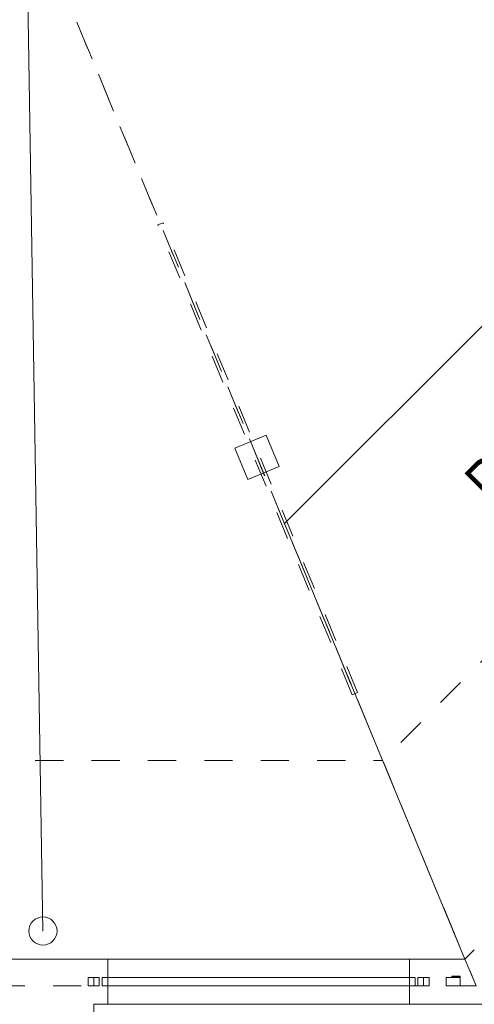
# Model space of a CAD drawing. Header units: metres. Extents: x -89 to 754, y -195 to 69.
# Tile 242 of 256: x 30.23 to 31.84, y 24.27 to 27.76. Entities that reach past the tile are written whole.
import ezdxf

# ---------------------------------------------------------------- set-up
doc = ezdxf.new("R2010")
doc.units = ezdxf.units.M
doc.header["$MEASUREMENT"] = 0
for name, pattern in [('Achse', [0.2, 0.1, -0.05, 0, -0.05]), ('Strichlinie_ eng', [0.115, 0.075, -0.04]), ('Untersicht', [0.1, 0.075, -0.025]), ('Wipeout_Contour', [1, 0, -1])]:
    doc.linetypes.add(name, pattern=pattern)
for name, color, linetype in [('10 Fassade', 7, 'Continuous'), ('30 Dach', 7, 'Continuous'), ('31 Vordach Glas_Stahl', 7, 'Continuous'), ('70 Entwässerung_Regenwasser', 7, 'Continuous'), ('90 Allgemein Dokumentation', 7, 'Continuous'), ('Neubau_95 Ausführungsplanung Beschriftung', 7, 'Continuous')]:
    doc.layers.add(name, color=color, linetype=linetype)
doc.styles.add('ERSTELLTER_STIL_3', font='ARIALN.TTF')

msp = doc.modelspace()

# ---------------------------------------------------------------- linework, layer by layer
at = {"layer": '10 Fassade', "color": 7, "linetype": 'Continuous', "lineweight": 9}
for p, q in [((31.8391, 24.465), (31.8059, 24.4319)), ((31.8059, 24.4319), (31.7591, 24.4319)), ((31.8722, 24.2719), (31.7591, 24.2719))]:
    msp.add_line(p, q, dxfattribs=at)
at = {"layer": '10 Fassade', "color": 7, "linetype": 'Continuous', "lineweight": 13}
for p, q in [((31.8391, 24.465), (31.8059, 24.4319)), ((30.4893, 24.4319), (30.1893, 24.4319)), ((30.4893, 24.4319), (30.1893, 24.4319)), ((31.7591, 24.4319), (31.6591, 24.4319)), ((31.7591, 24.4319), (31.6591, 24.4319)), ((31.8059, 24.4319), (31.7591, 24.4319)), ((30.4893, 24.2719), (30.4893, 24.2319)), ((30.4893, 24.2719), (30.4893, 24.2319)), ((31.7591, 24.2719), (31.6591, 24.2719)), ((31.7591, 24.2719), (31.6591, 24.2719)), ((31.8722, 24.2719), (31.7591, 24.2719))]:
    msp.add_line(p, q, dxfattribs=at)
at = {"layer": '30 Dach', "color": 7, "linetype": 'Strichlinie_ eng', "lineweight": 9}
for p in [(34.6189, 28.2414), (19.0818, 25.1404)]:
    msp.add_line(p, (31.514, 25.1366), dxfattribs=at)
msp.add_lwpolyline([(30.292, 28.0869), (31.514, 25.1366)], dxfattribs=at)
at = {"layer": '31 Vordach Glas_Stahl', "color": 7, "linetype": 'Untersicht', "lineweight": 9, "flags": 128}
for points in [[(30.7352, 27.0436), (30.7167, 27.036)], [(30.7352, 27.0436), (30.7167, 27.036)], [(31.4064, 25.3699), (30.7167, 27.036)], [(31.4064, 25.3699), (30.7167, 27.036)], [(31.4249, 25.3775), (30.7352, 27.0436)], [(31.4249, 25.3775), (30.7352, 27.0436)], [(31.4249, 25.3775), (31.4064, 25.3699)], [(31.4249, 25.3775), (31.4064, 25.3699)]]:
    msp.add_lwpolyline(points, dxfattribs=at)
at = {"layer": '31 Vordach Glas_Stahl', "color": 7, "linetype": 'Continuous', "lineweight": 13, "flags": 128}
msp.add_lwpolyline([(31.1011, 26.2903), (30.9903, 26.2444), (31.0362, 26.1335), (31.147, 26.1794)], close=True, dxfattribs=at)
at = {"layer": '70 Entwässerung_Regenwasser', "color": 140, "linetype": 'Continuous', "lineweight": 18, "true_color": 0x00a8ff}
msp.add_line((30.3093, 24.5319), (30.2513, 28.1403), dxfattribs=at)
msp.add_circle((30.3093, 24.5319), 0.05, dxfattribs=at)
at = {"layer": '90 Allgemein Dokumentation', "color": 7, "linetype": 'Continuous', "lineweight": 9}
msp.add_line((33.6636, 28.4748), (31.1659, 25.9771), dxfattribs=at)

# ---------------------------------------------------------------- texts
at = {"layer": 'Neubau_95 Ausführungsplanung Beschriftung', "color": 7, "linetype": 'Continuous', "lineweight": 9, "insert": (31.7943, 26.1453), "char_height": 0.15, "attachment_point": 1, "rotation": 45, "line_spacing_factor": 0.986675, "style": 'ERSTELLTER_STIL_3'}
msp.add_mtext('\\A1;{\\pql;\\fArial Narrow|b0|i0|c0|p0;\\W1.000000;Rampe mit \\P\\pql;\\fArial Narrow|b0|i0|c0|p0;\\W1.000000;6 % Steigung}', dxfattribs=at)

# ---------------------------------------------------------------- wipeouts: each hides what was drawn before it
at = {"color": 254, "linetype": 'Wipeout_Contour', "lineweight": 0, "ltscale": 158.038925}
msp.add_wipeout([(30.5393, 24.3669), (31.6091, 24.3669), (31.6091, 24.4319), (30.5393, 24.4319)], dxfattribs=at).dxf.layer = '10 Fassade'
at = {"color": 254, "linetype": 'Wipeout_Contour', "lineweight": 0, "ltscale": 156.094492}
msp.add_wipeout([(30.4693, 24.3669), (30.4693, 24.3369), (30.5093, 24.3369), (30.5093, 24.3669)], dxfattribs=at).dxf.layer = '10 Fassade'
at = {"color": 254, "linetype": 'Wipeout_Contour', "lineweight": 0, "ltscale": 160.110099}
msp.add_wipeout([(31.7391, 24.3669), (31.7391, 24.3369), (31.7891, 24.3369), (31.7891, 24.3669)], dxfattribs=at).dxf.layer = '10 Fassade'

# ---------------------------------------------------------------- next in the draw order: hatches: boundary and pattern name
at = {"layer": '10 Fassade', "linetype": 'Continuous', "lineweight": 0, "true_color": 0x000000}
msp.add_hatch(color=18, dxfattribs=at).paths.add_polyline_path([(31.7891, 24.3719), (31.7591, 24.3719), (31.7591, 24.3669), (31.7891, 24.3669)])

# ---------------------------------------------------------------- next in the draw order: linework, layer by layer
at = {"layer": '10 Fassade', "color": 7, "linetype": 'Continuous', "lineweight": 13}
for p, q in [((30.5393, 24.4319), (30.4893, 24.4319)), ((31.6591, 24.4319), (31.6091, 24.4319)), ((30.4693, 24.3669), (30.4693, 24.3369)), ((30.4893, 24.3669), (30.4693, 24.3669)), ((31.7391, 24.3669), (31.7391, 24.3369)), ((31.7591, 24.3669), (31.7391, 24.3669)), ((31.7591, 24.3719), (31.7591, 24.3669)), ((30.4893, 24.3369), (30.4693, 24.3369)), ((31.7591, 24.3369), (31.7391, 24.3369))]:
    msp.add_line(p, q, dxfattribs=at)
at = {"layer": '10 Fassade', "color": 7, "linetype": 'Continuous', "lineweight": 9}
for p, q in [((31.7891, 24.3719), (31.7591, 24.3719)), ((31.7891, 24.3669), (31.7591, 24.3669)), ((31.7891, 24.3719), (31.7891, 24.3669)), ((31.7891, 24.3669), (31.7891, 24.3369)), ((31.7891, 24.3369), (31.7591, 24.3369))]:
    msp.add_line(p, q, dxfattribs=at)
at = {"layer": '10 Fassade', "color": 7, "linetype": 'Continuous', "lineweight": 9, "flags": 128}
for points in [[(30.5393, 24.4319), (31.6091, 24.4319)], [(30.4893, 24.3369), (30.4893, 24.3669)]]:
    msp.add_lwpolyline(points, dxfattribs=at)
msp.add_lwpolyline([(31.7891, 24.3369), (31.7891, 24.3669), (31.7391, 24.3669), (31.7391, 24.3369)], close=True, dxfattribs=at)

# ---------------------------------------------------------------- next in the draw order: wipeouts: each hides what was drawn before it
at = {"color": 254, "linetype": 'Wipeout_Contour', "lineweight": 0, "ltscale": 157.922058}
msp.add_wipeout([(30.5393, 24.3669), (30.5393, 24.3369), (31.6091, 24.3369), (31.6091, 24.3669)], dxfattribs=at).dxf.layer = '10 Fassade'

# ---------------------------------------------------------------- next in the draw order: wipeouts: each hides what was drawn before it
at = {"color": 254, "linetype": 'Wipeout_Contour', "lineweight": 0, "ltscale": 160.110099}
msp.add_wipeout([(31.7391, 24.3669), (31.7391, 24.3369), (31.7891, 24.3369), (31.7891, 24.3669)], dxfattribs=at).dxf.layer = '10 Fassade'
at = {"color": 254, "linetype": 'Wipeout_Contour', "lineweight": 0, "ltscale": 157.804524}
msp.add_wipeout([(31.6091, 24.3369), (30.5393, 24.3369), (30.5393, 24.2719), (31.6091, 24.2719)], dxfattribs=at).dxf.layer = '10 Fassade'

# ---------------------------------------------------------------- next in the draw order: hatches: boundary and pattern name
at = {"layer": '10 Fassade', "linetype": 'Continuous', "lineweight": 0, "true_color": 0x000000}
msp.add_hatch(color=18, dxfattribs=at).paths.add_polyline_path([(31.7891, 24.3719), (31.7591, 24.3719), (31.7591, 24.3669), (31.7891, 24.3669)])

# ---------------------------------------------------------------- next in the draw order: linework, layer by layer
at = {"layer": '10 Fassade', "color": 7, "linetype": 'Continuous', "lineweight": 13}
for p, q in [((31.7391, 24.3669), (31.7391, 24.3369)), ((31.7591, 24.3669), (31.7391, 24.3669)), ((31.7591, 24.3719), (31.7591, 24.3669)), ((31.7891, 24.3719), (31.7591, 24.3719)), ((31.7891, 24.3669), (31.7591, 24.3669)), ((31.7891, 24.3719), (31.7891, 24.3669)), ((31.7891, 24.3669), (31.7891, 24.3369)), ((31.7591, 24.3369), (31.7391, 24.3369)), ((31.7891, 24.3369), (31.7591, 24.3369)), ((30.5393, 24.2719), (30.4893, 24.2719)), ((31.6591, 24.2719), (31.6091, 24.2719))]:
    msp.add_line(p, q, dxfattribs=at)
at = {"layer": '10 Fassade', "color": 7, "linetype": 'Continuous', "lineweight": 13, "flags": 128}
msp.add_lwpolyline([(31.7891, 24.3369), (31.7891, 24.3669), (31.7391, 24.3669), (31.7391, 24.3369)], close=True, dxfattribs=at)
at = {"layer": '10 Fassade', "color": 7, "linetype": 'Continuous', "lineweight": 9, "flags": 128}
msp.add_lwpolyline([(30.5393, 24.2719), (31.6091, 24.2719)], dxfattribs=at)

# ---------------------------------------------------------------- next in the draw order: wipeouts: each hides what was drawn before it
at = {"color": 254, "linetype": 'Wipeout_Contour', "lineweight": 0, "ltscale": 156.227331}
msp.add_wipeout([(30.5193, 24.3669), (30.5193, 24.3429), (30.5393, 24.3429), (30.5393, 24.3669)], dxfattribs=at).dxf.layer = '10 Fassade'
at = {"color": 254, "linetype": 'Wipeout_Contour', "lineweight": 0, "ltscale": 159.657971}
msp.add_wipeout([(31.6091, 24.3429), (31.6291, 24.3429), (31.6291, 24.3669), (31.6091, 24.3669)], dxfattribs=at).dxf.layer = '10 Fassade'

# ---------------------------------------------------------------- next in the draw order: linework, layer by layer
at = {"layer": '10 Fassade', "color": 7, "linetype": 'Continuous', "lineweight": 13}
for p, q in [((30.5393, 24.4319), (30.5393, 24.3669)), ((31.6091, 24.4319), (31.6091, 24.3669)), ((30.5093, 24.3669), (30.4893, 24.3669)), ((30.5393, 24.3669), (30.5193, 24.3669))]:
    msp.add_line(p, q, dxfattribs=at)
at = {"layer": '10 Fassade', "color": 7, "linetype": 'Continuous', "lineweight": 9, "flags": 128}
msp.add_lwpolyline([(31.6091, 24.3669), (30.5393, 24.3669)], dxfattribs=at)

# ---------------------------------------------------------------- next in the draw order: wipeouts: each hides what was drawn before it
at = {"color": 254, "linetype": 'Wipeout_Contour', "lineweight": 0, "ltscale": 156.190144}
msp.add_wipeout([(30.5393, 24.3429), (30.5193, 24.3429), (30.5193, 24.3369), (30.5393, 24.3369)], dxfattribs=at).dxf.layer = '10 Fassade'
at = {"color": 254, "linetype": 'Wipeout_Contour', "lineweight": 0, "ltscale": 159.621581}
msp.add_wipeout([(31.6091, 24.3429), (31.6091, 24.3369), (31.6291, 24.3369), (31.6291, 24.3429)], dxfattribs=at).dxf.layer = '10 Fassade'

# ---------------------------------------------------------------- next in the draw order: linework, layer by layer
at = {"layer": '10 Fassade', "color": 7, "linetype": 'Continuous', "lineweight": 13}
for p, q in [((30.5093, 24.3669), (30.5093, 24.3369)), ((30.5193, 24.3669), (30.5193, 24.3369)), ((30.5093, 24.3369), (30.4893, 24.3369)), ((30.5393, 24.3369), (30.5193, 24.3369)), ((30.5393, 24.3369), (30.5393, 24.2719)), ((31.6091, 24.3369), (31.6091, 24.2719))]:
    msp.add_line(p, q, dxfattribs=at)
at = {"layer": '10 Fassade', "color": 7, "linetype": 'Continuous', "lineweight": 9, "flags": 128}
msp.add_lwpolyline([(30.5093, 24.3369), (30.5093, 24.3669), (30.4693, 24.3669), (30.4693, 24.3369)], close=True, dxfattribs=at)
for points in [[(30.5393, 24.3369), (30.5393, 24.3669)], [(31.6091, 24.3669), (31.6091, 24.3369)], [(31.6091, 24.3369), (30.5393, 24.3369)]]:
    msp.add_lwpolyline(points, dxfattribs=at)

# ---------------------------------------------------------------- next in the draw order: wipeouts: each hides what was drawn before it
at = {"color": 254, "linetype": 'Wipeout_Contour', "lineweight": 0, "ltscale": 159.777126}
msp.add_wipeout([(31.6391, 24.3669), (31.6391, 24.3369), (31.6791, 24.3369), (31.6791, 24.3669)], dxfattribs=at).dxf.layer = '10 Fassade'

# ---------------------------------------------------------------- next in the draw order: linework, layer by layer
at = {"layer": '10 Fassade', "color": 7, "linetype": 'Continuous', "lineweight": 13}
for p, q in [((31.6291, 24.3669), (31.6091, 24.3669)), ((31.6291, 24.3669), (31.6291, 24.3369)), ((31.6391, 24.3669), (31.6391, 24.3369)), ((31.6591, 24.3669), (31.6391, 24.3669)), ((31.6791, 24.3669), (31.6591, 24.3669)), ((31.6791, 24.3669), (31.6791, 24.3369)), ((31.6291, 24.3369), (31.6091, 24.3369)), ((31.6591, 24.3369), (31.6391, 24.3369)), ((31.6791, 24.3369), (31.6591, 24.3369))]:
    msp.add_line(p, q, dxfattribs=at)
at = {"layer": '10 Fassade', "color": 7, "linetype": 'Continuous', "lineweight": 9, "flags": 128}
for points in [[(31.6291, 24.3369), (31.6291, 24.3669), (30.5193, 24.3669), (30.5193, 24.3369)], [(31.6791, 24.3369), (31.6791, 24.3669), (31.6391, 24.3669), (31.6391, 24.3369)]]:
    msp.add_lwpolyline(points, close=True, dxfattribs=at)
msp.add_lwpolyline([(31.6591, 24.3669), (31.6591, 24.3369)], dxfattribs=at)

# ---------------------------------------------------------------- next in the draw order: wipeouts: each hides what was drawn before it
at = {"color": 254, "linetype": 'Wipeout_Contour', "lineweight": 0, "ltscale": 158.038925}
msp.add_wipeout([(30.5393, 24.3669), (31.6091, 24.3669), (31.6091, 24.4319), (30.5393, 24.4319)], dxfattribs=at).dxf.layer = '10 Fassade'
at = {"color": 254, "linetype": 'Wipeout_Contour', "lineweight": 0, "ltscale": 156.094492}
msp.add_wipeout([(30.4693, 24.3369), (30.5093, 24.3369), (30.5093, 24.3669), (30.4693, 24.3669)], dxfattribs=at).dxf.layer = '10 Fassade'

# ---------------------------------------------------------------- next in the draw order: linework, layer by layer
at = {"layer": '10 Fassade', "color": 7, "linetype": 'Continuous', "lineweight": 13}
for p, q in [((30.5393, 24.4319), (30.4893, 24.4319)), ((31.6591, 24.4319), (31.6091, 24.4319)), ((30.4693, 24.3669), (30.4693, 24.3369)), ((30.4893, 24.3669), (30.4693, 24.3669)), ((30.4893, 24.3369), (30.4693, 24.3369))]:
    msp.add_line(p, q, dxfattribs=at)
at = {"layer": '10 Fassade', "color": 7, "linetype": 'Continuous', "lineweight": 13, "flags": 128}
for points in [[(30.5393, 24.4319), (31.6091, 24.4319)], [(30.4893, 24.3369), (30.4893, 24.3669)]]:
    msp.add_lwpolyline(points, dxfattribs=at)
at = {"layer": '90 Allgemein Dokumentation', "color": 7, "linetype": 'Continuous', "lineweight": 9}
msp.add_line((31.1659, 25.9771), (31.8059, 24.4319), dxfattribs=at)

# ---------------------------------------------------------------- next in the draw order: wipeouts: each hides what was drawn before it
at = {"color": 254, "linetype": 'Wipeout_Contour', "lineweight": 0, "ltscale": 157.922058}
msp.add_wipeout([(30.5393, 24.3669), (30.5393, 24.3369), (31.6091, 24.3369), (31.6091, 24.3669)], dxfattribs=at).dxf.layer = '10 Fassade'

# ---------------------------------------------------------------- next in the draw order: wipeouts: each hides what was drawn before it
at = {"color": 254, "linetype": 'Wipeout_Contour', "lineweight": 0, "ltscale": 157.804524}
msp.add_wipeout([(31.6091, 24.3369), (30.5393, 24.3369), (30.5393, 24.2719), (31.6091, 24.2719)], dxfattribs=at).dxf.layer = '10 Fassade'

# ---------------------------------------------------------------- next in the draw order: linework, layer by layer
at = {"layer": '10 Fassade', "color": 7, "linetype": 'Continuous', "lineweight": 13}
for p, q in [((30.5393, 24.2719), (30.4893, 24.2719)), ((31.6591, 24.2719), (31.6091, 24.2719))]:
    msp.add_line(p, q, dxfattribs=at)
at = {"layer": '10 Fassade', "color": 7, "linetype": 'Continuous', "lineweight": 13, "flags": 128}
msp.add_lwpolyline([(30.5393, 24.2719), (31.6091, 24.2719)], dxfattribs=at)

# ---------------------------------------------------------------- next in the draw order: wipeouts: each hides what was drawn before it
at = {"color": 254, "linetype": 'Wipeout_Contour', "lineweight": 0, "ltscale": 156.227331}
msp.add_wipeout([(30.5193, 24.3669), (30.5193, 24.3429), (30.5393, 24.3429), (30.5393, 24.3669)], dxfattribs=at).dxf.layer = '10 Fassade'
at = {"color": 254, "linetype": 'Wipeout_Contour', "lineweight": 0, "ltscale": 159.657971}
msp.add_wipeout([(31.6091, 24.3429), (31.6291, 24.3429), (31.6291, 24.3669), (31.6091, 24.3669)], dxfattribs=at).dxf.layer = '10 Fassade'

# ---------------------------------------------------------------- next in the draw order: linework, layer by layer
at = {"layer": '10 Fassade', "color": 7, "linetype": 'Continuous', "lineweight": 13}
for p, q in [((30.5393, 24.4319), (30.5393, 24.3669)), ((31.6091, 24.4319), (31.6091, 24.3669)), ((30.5093, 24.3669), (30.4893, 24.3669)), ((30.5393, 24.3669), (30.5193, 24.3669))]:
    msp.add_line(p, q, dxfattribs=at)
at = {"layer": '10 Fassade', "color": 7, "linetype": 'Continuous', "lineweight": 13, "flags": 128}
msp.add_lwpolyline([(31.6091, 24.3669), (30.5393, 24.3669)], dxfattribs=at)

# ---------------------------------------------------------------- next in the draw order: wipeouts: each hides what was drawn before it
at = {"color": 254, "linetype": 'Wipeout_Contour', "lineweight": 0, "ltscale": 156.190144}
msp.add_wipeout([(30.5393, 24.3429), (30.5193, 24.3429), (30.5193, 24.3369), (30.5393, 24.3369)], dxfattribs=at).dxf.layer = '10 Fassade'
at = {"color": 254, "linetype": 'Wipeout_Contour', "lineweight": 0, "ltscale": 159.621581}
msp.add_wipeout([(31.6091, 24.3429), (31.6091, 24.3369), (31.6291, 24.3369), (31.6291, 24.3429)], dxfattribs=at).dxf.layer = '10 Fassade'

# ---------------------------------------------------------------- next in the draw order: linework, layer by layer
at = {"layer": '10 Fassade', "color": 7, "linetype": 'Continuous', "lineweight": 13}
for p, q in [((30.5093, 24.3669), (30.5093, 24.3369)), ((30.5193, 24.3669), (30.5193, 24.3369)), ((30.5093, 24.3369), (30.4893, 24.3369)), ((30.5393, 24.3369), (30.5193, 24.3369)), ((30.5393, 24.3369), (30.5393, 24.2719)), ((31.6091, 24.3369), (31.6091, 24.2719))]:
    msp.add_line(p, q, dxfattribs=at)
at = {"layer": '10 Fassade', "color": 7, "linetype": 'Continuous', "lineweight": 13, "flags": 128}
msp.add_lwpolyline([(30.5093, 24.3369), (30.5093, 24.3669), (30.4693, 24.3669), (30.4693, 24.3369)], close=True, dxfattribs=at)
for points in [[(30.5393, 24.3369), (30.5393, 24.3669)], [(31.6091, 24.3669), (31.6091, 24.3369)], [(31.6091, 24.3369), (30.5393, 24.3369)]]:
    msp.add_lwpolyline(points, dxfattribs=at)

# ---------------------------------------------------------------- next in the draw order: wipeouts: each hides what was drawn before it
at = {"color": 254, "linetype": 'Wipeout_Contour', "lineweight": 0, "ltscale": 159.777126}
msp.add_wipeout([(31.6391, 24.3669), (31.6391, 24.3369), (31.6791, 24.3369), (31.6791, 24.3669)], dxfattribs=at).dxf.layer = '10 Fassade'

# ---------------------------------------------------------------- next in the draw order: linework, layer by layer
at = {"layer": '10 Fassade', "color": 7, "linetype": 'Continuous', "lineweight": 13}
for p, q in [((31.6291, 24.3669), (31.6091, 24.3669)), ((31.6291, 24.3669), (31.6291, 24.3369)), ((31.6391, 24.3669), (31.6391, 24.3369)), ((31.6591, 24.3669), (31.6391, 24.3669)), ((31.6791, 24.3669), (31.6591, 24.3669)), ((31.6791, 24.3669), (31.6791, 24.3369)), ((31.6291, 24.3369), (31.6091, 24.3369)), ((31.6591, 24.3369), (31.6391, 24.3369)), ((31.6791, 24.3369), (31.6591, 24.3369))]:
    msp.add_line(p, q, dxfattribs=at)
at = {"layer": '10 Fassade', "color": 7, "linetype": 'Continuous', "lineweight": 13, "flags": 128}
for points in [[(31.6291, 24.3369), (31.6291, 24.3669), (30.5193, 24.3669), (30.5193, 24.3369)], [(31.6791, 24.3369), (31.6791, 24.3669), (31.6391, 24.3669), (31.6391, 24.3369)]]:
    msp.add_lwpolyline(points, close=True, dxfattribs=at)
msp.add_lwpolyline([(31.6591, 24.3669), (31.6591, 24.3369)], dxfattribs=at)
at = {"layer": '31 Vordach Glas_Stahl', "color": 7, "linetype": 'Achse', "lineweight": 9}
msp.add_line((31.8453, 24.3369), (20.9672, 24.3369), dxfattribs=at)
at = {"layer": '31 Vordach Glas_Stahl', "color": 7, "linetype": 'Untersicht', "lineweight": 13, "flags": 128}
for points in [[(31.8453, 24.337), (30.292, 28.0869)], [(30.292, 28.0869), (31.8453, 24.337)], [(31.8453, 24.337), (30.292, 28.0869)], [(30.292, 28.0869), (31.8453, 24.337)], [(31.8453, 24.337), (20.9673, 24.337)], [(31.8453, 24.337), (20.9673, 24.337)]]:
    msp.add_lwpolyline(points, dxfattribs=at)

doc.saveas('drawing.dxf')
